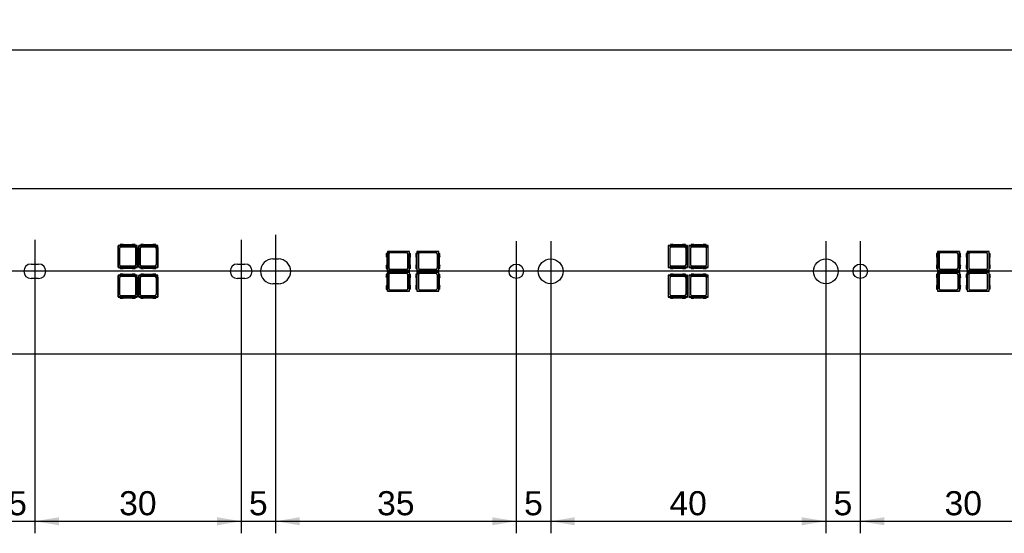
# Model space of a CAD drawing. Header units: millimetres. Extents: x 28 to 1171, y 11 to 403.
# Tile 6 of 19: x 314 to 457, y 184 to 258. Entities that reach past the tile are written whole.
import ezdxf
from ezdxf.enums import TextEntityAlignment as Align
from ezdxf.lldxf.tags import DXFTag

# ---------------------------------------------------------------- set-up
doc = ezdxf.new("R2010")
doc.units = ezdxf.units.MM
doc.layers.add('Default', color=7, linetype='Continuous')
doc.layers.add('LINLED_1120X24MM', color=7, linetype='Continuous')
doc.styles.add('SEACAD_Arial', font='arial.ttf')
tags = doc.linetypes.add('CENTER2', pattern=[28.575, 19.05, -3.175, 3.175, -3.175]).pattern_tags.tags
tags[10:11] = [DXFTag(74, 4), DXFTag(75, 0), DXFTag(340, '0'), DXFTag(46, 0.0), DXFTag(50, 0.0), DXFTag(44, 0.0), DXFTag(45, 0.0)]
tags[8:9] = [DXFTag(74, 4), DXFTag(75, 0), DXFTag(340, '0'), DXFTag(46, 0.0), DXFTag(50, 0.0), DXFTag(44, 0.0), DXFTag(45, 0.0)]
tags[6:7] = [DXFTag(74, 4), DXFTag(75, 0), DXFTag(340, '0'), DXFTag(46, 0.0), DXFTag(50, 0.0), DXFTag(44, 0.0), DXFTag(45, 0.0)]
tags[4:5] = [DXFTag(74, 4), DXFTag(75, 0), DXFTag(340, '0'), DXFTag(46, 0.0), DXFTag(50, 0.0), DXFTag(44, 0.0), DXFTag(45, 0.0)]
doc.dimstyles.new('ISO', dxfattribs={"dimtxt": 3.5, "dimasz": 3.5, "dimexe": 1.75, "dimexo": 0, "dimgap": 0.875, "dimtad": 1, "dimtxsty": 'SEACAD_Arial', "dimblk1": '_SE_FILLED', "dimblk2": '_SE_FILLED', "dimsah": 1, "dimcen": 1.75, "dimadec": 0, "dimazin": 0, "dimtfac": 0.5, "dimtdec": 3, "dimtmove": 0, "dimatfit": 3, "dimfxl": 1, "dimarcsym": 0})

# ---------------------------------------------------------------- blocks, each defined once
blk = doc.blocks.new('SEANNOT_GROUP2')
at = {"layer": 'Default', "color": 7, "linetype": 'CENTER2'}
blk.add_line((1154.08, 221.63), (28.08, 221.63), dxfattribs=at)
blk = doc.blocks.new('SEANNOT_GROUP10')
at = {"layer": 'Default', "color": 7, "linetype": 'CENTER2'}
blk.add_line((316.08, 226.18), (316.08, 217.08), dxfattribs=at)
blk = doc.blocks.new('SEANNOT_GROUP11')
at = {"layer": 'Default', "color": 7, "linetype": 'CENTER2'}
blk.add_line((346.08, 226.18), (346.08, 217.08), dxfattribs=at)
blk = doc.blocks.new('SEANNOT_GROUP12')
at = {"layer": 'Default', "color": 7, "linetype": 'CENTER2'}
blk.add_line((351.08, 226.93), (351.08, 216.33), dxfattribs=at)
blk = doc.blocks.new('SEANNOT_GROUP47')
at = {"layer": 'Default', "color": 7, "linetype": 'CENTER2'}
for p, q in [((436.08, 226), (436.08, 217.25)), ((440.45, 221.63), (431.7, 221.63))]:
    blk.add_line(p, q, dxfattribs=at)
blk = doc.blocks.new('SEANNOT_GROUP48')
at = {"layer": 'Default', "color": 7, "linetype": 'CENTER2'}
for p, q in [((431.08, 226), (431.08, 217.25)), ((435.45, 221.63), (426.7, 221.63))]:
    blk.add_line(p, q, dxfattribs=at)
blk = doc.blocks.new('SEANNOT_GROUP49')
at = {"layer": 'Default', "color": 7, "linetype": 'CENTER2'}
for p, q in [((391.08, 226), (391.08, 217.25)), ((395.45, 221.63), (386.7, 221.63))]:
    blk.add_line(p, q, dxfattribs=at)
blk = doc.blocks.new('SEANNOT_GROUP50')
at = {"layer": 'Default', "color": 7, "linetype": 'CENTER2'}
for p, q in [((386.08, 226), (386.08, 217.25)), ((390.45, 221.63), (381.7, 221.63))]:
    blk.add_line(p, q, dxfattribs=at)
blk = doc.blocks.new('SE1')
at = {"layer": 'LINLED_1120X24MM', "color": 7, "linetype": 'Continuous'}
for p, q in [((1144.08, 233.63), (38.08, 233.63)), ((328.49, 225.38), (328.18, 225.38)), ((328.18, 225.38), (328.21, 225.34)), ((328.18, 225.38), (328.18, 222.18)), ((328.21, 225.34), (330.63, 225.34)), ((328.21, 222.21), (328.21, 225.34)), ((328.4, 224.95), (328.4, 222.6)), ((328.9, 225.53), (328.49, 225.53)), ((328.49, 225.53), (328.49, 225.36)), ((330.67, 225.36), (328.49, 225.36)), ((330.55, 225.15), (328.6, 225.15)), ((330.12, 225.48), (329.04, 225.48)), ((330.67, 225.53), (330.25, 225.53)), ((330.63, 225.34), (330.67, 225.35)), ((330.63, 225.34), (330.94, 225.03)), ((330.67, 225.36), (330.67, 225.53)), ((330.98, 225.38), (330.67, 225.38)), ((330.95, 225.35), (330.67, 225.35)), ((330.67, 225.35), (330.95, 225.07)), ((330.75, 222.6), (330.75, 224.95)), ((330.95, 225.07), (330.94, 225.03)), ((330.94, 225.03), (330.94, 222.21)), ((330.95, 225.35), (330.98, 225.38)), ((330.95, 225.07), (330.95, 225.35)), ((330.98, 222.18), (330.98, 225.38)), ((331.49, 225.38), (331.18, 225.38)), ((331.18, 225.38), (331.21, 225.34)), ((331.18, 225.38), (331.18, 222.18)), ((331.21, 225.34), (333.63, 225.34)), ((331.21, 222.21), (331.21, 225.34)), ((331.4, 224.95), (331.4, 222.6)), ((331.9, 225.53), (331.49, 225.53)), ((331.49, 225.53), (331.49, 225.36)), ((333.67, 225.36), (331.49, 225.36)), ((333.55, 225.15), (331.6, 225.15)), ((333.12, 225.48), (332.04, 225.48)), ((333.67, 225.53), (333.25, 225.53)), ((333.63, 225.34), (333.67, 225.35)), ((333.63, 225.34), (333.94, 225.03)), ((333.67, 225.36), (333.67, 225.53)), ((333.98, 225.38), (333.67, 225.38)), ((333.95, 225.35), (333.67, 225.35)), ((333.67, 225.35), (333.95, 225.07)), ((333.75, 222.6), (333.75, 224.95)), ((333.95, 225.07), (333.94, 225.03)), ((333.94, 225.03), (333.94, 222.21)), ((333.95, 225.35), (333.98, 225.38)), ((333.95, 225.07), (333.95, 225.35)), ((333.98, 222.18), (333.98, 225.38)), ((408.49, 225.38), (408.18, 225.38)), ((408.18, 225.38), (408.21, 225.34)), ((408.18, 225.38), (408.18, 222.18)), ((408.21, 225.34), (410.63, 225.34)), ((408.21, 222.21), (408.21, 225.34)), ((408.4, 224.95), (408.4, 222.6)), ((408.9, 225.53), (408.49, 225.53)), ((408.49, 225.53), (408.49, 225.36)), ((410.67, 225.36), (408.49, 225.36)), ((410.55, 225.15), (408.6, 225.15)), ((410.12, 225.48), (409.04, 225.48)), ((410.67, 225.53), (410.25, 225.53)), ((410.63, 225.34), (410.67, 225.35)), ((410.63, 225.34), (410.94, 225.03)), ((410.67, 225.36), (410.67, 225.53)), ((410.98, 225.38), (410.67, 225.38)), ((410.95, 225.35), (410.67, 225.35)), ((410.67, 225.35), (410.95, 225.07)), ((410.75, 222.6), (410.75, 224.95)), ((410.95, 225.07), (410.94, 225.03)), ((410.94, 225.03), (410.94, 222.21)), ((410.95, 225.35), (410.98, 225.38)), ((410.95, 225.07), (410.95, 225.35)), ((410.98, 222.18), (410.98, 225.38)), ((411.49, 225.38), (411.18, 225.38)), ((411.18, 225.38), (411.21, 225.34)), ((411.18, 225.38), (411.18, 222.18)), ((411.21, 225.34), (413.63, 225.34)), ((411.21, 222.21), (411.21, 225.34)), ((411.4, 224.95), (411.4, 222.6)), ((411.9, 225.53), (411.49, 225.53)), ((411.49, 225.53), (411.49, 225.36)), ((413.67, 225.36), (411.49, 225.36)), ((413.55, 225.15), (411.6, 225.15)), ((413.12, 225.48), (412.04, 225.48)), ((413.67, 225.53), (413.25, 225.53)), ((413.63, 225.34), (413.67, 225.35)), ((413.63, 225.34), (413.94, 225.03)), ((413.67, 225.36), (413.67, 225.53)), ((413.98, 225.38), (413.67, 225.38)), ((413.95, 225.35), (413.67, 225.35)), ((413.67, 225.35), (413.95, 225.07)), ((413.75, 222.6), (413.75, 224.95)), ((413.95, 225.07), (413.94, 225.03)), ((413.94, 225.03), (413.94, 222.21)), ((413.95, 225.35), (413.98, 225.38)), ((413.95, 225.07), (413.95, 225.35)), ((413.98, 222.18), (413.98, 225.38)), ((350.68, 223.43), (351.48, 223.43)), ((367.34, 224.22), (367.18, 224.22)), ((367.18, 224.22), (367.18, 223.8)), ((367.23, 223.67), (367.23, 222.59)), ((370.53, 224.53), (367.33, 224.53)), ((367.35, 224.5), (367.33, 224.53)), ((367.33, 224.53), (367.33, 224.22)), ((367.34, 224.22), (367.34, 222.04)), ((367.63, 224.5), (367.35, 224.5)), ((367.35, 224.5), (367.35, 224.22)), ((367.35, 224.22), (367.63, 224.5)), ((367.36, 224.18), (367.35, 224.22)), ((367.36, 224.18), (367.68, 224.49)), ((367.36, 221.76), (367.36, 224.18)), ((367.55, 224.1), (367.55, 222.15)), ((367.63, 224.5), (367.68, 224.49)), ((367.68, 224.49), (370.49, 224.49)), ((370.1, 224.3), (367.75, 224.3)), ((370.3, 222.15), (370.3, 224.1)), ((370.49, 224.49), (370.53, 224.53)), ((370.49, 224.49), (370.49, 221.76)), ((370.51, 224.22), (370.68, 224.22)), ((370.51, 222.04), (370.51, 224.22)), ((370.53, 224.22), (370.53, 224.53)), ((370.63, 222.59), (370.63, 223.67)), ((370.68, 223.8), (370.68, 224.22)), ((371.64, 224.22), (371.48, 224.22)), ((371.48, 224.22), (371.48, 223.8)), ((371.53, 223.67), (371.53, 222.59)), ((374.83, 224.53), (371.63, 224.53)), ((371.65, 224.5), (371.63, 224.53)), ((371.63, 224.53), (371.63, 224.22)), ((371.64, 224.22), (371.64, 222.04)), ((371.93, 224.5), (371.65, 224.5)), ((371.65, 224.5), (371.65, 224.22)), ((371.65, 224.22), (371.93, 224.5)), ((371.66, 224.18), (371.65, 224.22)), ((371.66, 224.18), (371.98, 224.49)), ((371.66, 221.76), (371.66, 224.18)), ((371.85, 224.1), (371.85, 222.15)), ((371.93, 224.5), (371.98, 224.49)), ((371.98, 224.49), (374.79, 224.49)), ((374.4, 224.3), (372.05, 224.3)), ((374.6, 222.15), (374.6, 224.1)), ((374.79, 224.49), (374.83, 224.53)), ((374.79, 224.49), (374.79, 221.76)), ((374.81, 224.22), (374.98, 224.22)), ((374.81, 222.04), (374.81, 224.22)), ((374.83, 224.22), (374.83, 224.53)), ((374.93, 222.59), (374.93, 223.67)), ((374.98, 223.8), (374.98, 224.22)), ((447.34, 224.22), (447.18, 224.22)), ((447.18, 224.22), (447.18, 223.8)), ((447.23, 223.67), (447.23, 222.59)), ((450.53, 224.53), (447.33, 224.53)), ((447.35, 224.5), (447.33, 224.53)), ((447.33, 224.53), (447.33, 224.22)), ((447.34, 224.22), (447.34, 222.04)), ((447.63, 224.5), (447.35, 224.5)), ((447.35, 224.5), (447.35, 224.22)), ((447.35, 224.22), (447.63, 224.5)), ((447.36, 224.18), (447.35, 224.22)), ((447.36, 224.18), (447.68, 224.49)), ((447.36, 221.76), (447.36, 224.18)), ((447.55, 224.1), (447.55, 222.15)), ((447.63, 224.5), (447.68, 224.49)), ((447.68, 224.49), (450.49, 224.49)), ((450.1, 224.3), (447.75, 224.3)), ((450.3, 222.15), (450.3, 224.1)), ((450.49, 224.49), (450.53, 224.53)), ((450.49, 224.49), (450.49, 221.76)), ((450.51, 224.22), (450.68, 224.22)), ((450.51, 222.04), (450.51, 224.22)), ((450.53, 224.22), (450.53, 224.53)), ((450.63, 222.59), (450.63, 223.67)), ((450.68, 223.8), (450.68, 224.22)), ((451.64, 224.22), (451.48, 224.22)), ((451.48, 224.22), (451.48, 223.8)), ((451.53, 223.67), (451.53, 222.59)), ((454.83, 224.53), (451.63, 224.53)), ((451.65, 224.5), (451.63, 224.53)), ((451.63, 224.53), (451.63, 224.22)), ((451.64, 224.22), (451.64, 222.04)), ((451.93, 224.5), (451.65, 224.5)), ((451.65, 224.5), (451.65, 224.22)), ((451.65, 224.22), (451.93, 224.5)), ((451.66, 224.18), (451.65, 224.22)), ((451.66, 224.18), (451.98, 224.49)), ((451.66, 221.76), (451.66, 224.18)), ((451.85, 224.1), (451.85, 222.15)), ((451.93, 224.5), (451.98, 224.49)), ((451.98, 224.49), (454.79, 224.49)), ((454.4, 224.3), (452.05, 224.3)), ((454.6, 222.15), (454.6, 224.1)), ((454.79, 224.49), (454.83, 224.53)), ((454.79, 224.49), (454.79, 221.76)), ((454.81, 224.22), (454.98, 224.22)), ((454.81, 222.04), (454.81, 224.22)), ((454.83, 224.22), (454.83, 224.53)), ((454.93, 222.59), (454.93, 223.67)), ((454.98, 223.8), (454.98, 224.22)), ((315.53, 222.68), (316.63, 222.68)), ((328.21, 222.21), (328.18, 222.18)), ((328.18, 222.18), (328.49, 222.18)), ((330.94, 222.21), (328.21, 222.21)), ((328.49, 222.03), (328.49, 222.19)), ((328.49, 222.19), (330.67, 222.19)), ((328.49, 222.03), (328.9, 222.03)), ((328.6, 222.4), (330.55, 222.4)), ((329.04, 222.08), (330.12, 222.08)), ((330.25, 222.03), (330.67, 222.03)), ((330.67, 222.19), (330.67, 222.03)), ((330.67, 222.18), (330.98, 222.18)), ((330.94, 222.21), (330.98, 222.18)), ((331.21, 222.21), (331.18, 222.18)), ((331.18, 222.18), (331.49, 222.18)), ((333.94, 222.21), (331.21, 222.21)), ((331.49, 222.03), (331.49, 222.19)), ((331.49, 222.19), (333.67, 222.19)), ((331.49, 222.03), (331.9, 222.03)), ((331.6, 222.4), (333.55, 222.4)), ((332.04, 222.08), (333.12, 222.08)), ((333.25, 222.03), (333.67, 222.03)), ((333.67, 222.19), (333.67, 222.03)), ((333.67, 222.18), (333.98, 222.18)), ((333.94, 222.21), (333.98, 222.18)), ((345.53, 222.68), (346.63, 222.68)), ((367.18, 222.45), (367.18, 222.04)), ((367.18, 222.04), (367.34, 222.04)), ((367.33, 222.04), (367.33, 221.73)), ((367.75, 221.95), (370.1, 221.95)), ((370.68, 222.04), (370.51, 222.04)), ((370.53, 221.73), (370.53, 222.04)), ((370.68, 222.04), (370.68, 222.45)), ((371.48, 222.45), (371.48, 222.04)), ((371.48, 222.04), (371.64, 222.04)), ((371.63, 222.04), (371.63, 221.73)), ((372.05, 221.95), (374.4, 221.95)), ((374.98, 222.04), (374.81, 222.04)), ((374.83, 221.73), (374.83, 222.04)), ((374.98, 222.04), (374.98, 222.45)), ((408.21, 222.21), (408.18, 222.18)), ((408.18, 222.18), (408.49, 222.18)), ((410.94, 222.21), (408.21, 222.21)), ((408.49, 222.03), (408.49, 222.19)), ((408.49, 222.19), (410.67, 222.19)), ((408.49, 222.03), (408.9, 222.03)), ((408.6, 222.4), (410.55, 222.4)), ((409.04, 222.08), (410.12, 222.08)), ((410.25, 222.03), (410.67, 222.03)), ((410.67, 222.19), (410.67, 222.03)), ((410.67, 222.18), (410.98, 222.18)), ((410.94, 222.21), (410.98, 222.18)), ((411.21, 222.21), (411.18, 222.18)), ((411.18, 222.18), (411.49, 222.18)), ((413.94, 222.21), (411.21, 222.21)), ((411.49, 222.03), (411.49, 222.19)), ((411.49, 222.19), (413.67, 222.19)), ((411.49, 222.03), (411.9, 222.03)), ((411.6, 222.4), (413.55, 222.4)), ((412.04, 222.08), (413.12, 222.08)), ((413.25, 222.03), (413.67, 222.03)), ((413.67, 222.19), (413.67, 222.03)), ((413.67, 222.18), (413.98, 222.18)), ((413.94, 222.21), (413.98, 222.18)), ((447.18, 222.45), (447.18, 222.04)), ((447.18, 222.04), (447.34, 222.04)), ((447.33, 222.04), (447.33, 221.73)), ((447.75, 221.95), (450.1, 221.95)), ((450.68, 222.04), (450.51, 222.04)), ((450.53, 221.73), (450.53, 222.04)), ((450.68, 222.04), (450.68, 222.45)), ((451.48, 222.45), (451.48, 222.04)), ((451.48, 222.04), (451.64, 222.04)), ((451.63, 222.04), (451.63, 221.73)), ((452.05, 221.95), (454.4, 221.95)), ((454.98, 222.04), (454.81, 222.04)), ((454.83, 221.73), (454.83, 222.04)), ((454.98, 222.04), (454.98, 222.45)), ((316.63, 220.58), (315.53, 220.58)), ((328.49, 221.08), (328.18, 221.08)), ((328.18, 221.08), (328.21, 221.04)), ((328.18, 221.08), (328.18, 217.88)), ((328.21, 221.04), (330.63, 221.04)), ((328.21, 217.91), (328.21, 221.04)), ((328.4, 220.65), (328.4, 218.3)), ((328.9, 221.23), (328.49, 221.23)), ((328.49, 221.23), (328.49, 221.06)), ((330.67, 221.06), (328.49, 221.06)), ((330.55, 220.85), (328.6, 220.85)), ((330.12, 221.18), (329.04, 221.18)), ((330.67, 221.23), (330.25, 221.23)), ((330.63, 221.04), (330.67, 221.05)), ((330.63, 221.04), (330.94, 220.73)), ((330.67, 221.06), (330.67, 221.23)), ((330.98, 221.08), (330.67, 221.08)), ((330.95, 221.05), (330.67, 221.05)), ((330.67, 221.05), (330.95, 220.77)), ((330.75, 218.3), (330.75, 220.65)), ((330.95, 220.77), (330.94, 220.73)), ((330.94, 220.73), (330.94, 217.91)), ((330.95, 221.05), (330.98, 221.08)), ((330.95, 220.77), (330.95, 221.05)), ((330.98, 217.88), (330.98, 221.08)), ((331.49, 221.08), (331.18, 221.08)), ((331.18, 221.08), (331.21, 221.04)), ((331.18, 221.08), (331.18, 217.88)), ((331.21, 221.04), (333.63, 221.04)), ((331.21, 217.91), (331.21, 221.04)), ((331.4, 220.65), (331.4, 218.3)), ((331.9, 221.23), (331.49, 221.23)), ((331.49, 221.23), (331.49, 221.06)), ((333.67, 221.06), (331.49, 221.06)), ((333.55, 220.85), (331.6, 220.85)), ((333.12, 221.18), (332.04, 221.18)), ((333.67, 221.23), (333.25, 221.23)), ((333.63, 221.04), (333.67, 221.05)), ((333.63, 221.04), (333.94, 220.73)), ((333.67, 221.06), (333.67, 221.23)), ((333.98, 221.08), (333.67, 221.08)), ((333.95, 221.05), (333.67, 221.05)), ((333.67, 221.05), (333.95, 220.77)), ((333.75, 218.3), (333.75, 220.65)), ((333.95, 220.77), (333.94, 220.73)), ((333.94, 220.73), (333.94, 217.91)), ((333.95, 221.05), (333.98, 221.08)), ((333.95, 220.77), (333.95, 221.05)), ((333.98, 217.88), (333.98, 221.08)), ((346.63, 220.58), (345.53, 220.58)), ((367.34, 221.22), (367.18, 221.22)), ((367.18, 221.22), (367.18, 220.8)), ((367.23, 220.67), (367.23, 219.59)), ((367.33, 221.73), (367.36, 221.76)), ((367.33, 221.73), (370.53, 221.73)), ((370.53, 221.53), (367.33, 221.53)), ((367.35, 221.5), (367.33, 221.53)), ((367.33, 221.53), (367.33, 221.22)), ((367.34, 221.22), (367.34, 219.04)), ((367.63, 221.5), (367.35, 221.5)), ((367.35, 221.5), (367.35, 221.22)), ((367.35, 221.22), (367.63, 221.5)), ((367.36, 221.18), (367.35, 221.22)), ((370.49, 221.76), (367.36, 221.76)), ((367.36, 221.18), (367.68, 221.49)), ((367.36, 218.76), (367.36, 221.18)), ((367.55, 221.1), (367.55, 219.15)), ((367.63, 221.5), (367.68, 221.49)), ((367.68, 221.49), (370.49, 221.49)), ((370.1, 221.3), (367.75, 221.3)), ((370.3, 219.15), (370.3, 221.1)), ((370.49, 221.76), (370.53, 221.73)), ((370.49, 221.49), (370.53, 221.53)), ((370.49, 221.49), (370.49, 218.76)), ((370.51, 221.22), (370.68, 221.22)), ((370.51, 219.04), (370.51, 221.22)), ((370.53, 221.22), (370.53, 221.53)), ((370.63, 219.59), (370.63, 220.67)), ((370.68, 220.8), (370.68, 221.22)), ((371.64, 221.22), (371.48, 221.22)), ((371.48, 221.22), (371.48, 220.8)), ((371.53, 220.67), (371.53, 219.59)), ((371.63, 221.73), (371.66, 221.76)), ((371.63, 221.73), (374.83, 221.73)), ((374.83, 221.53), (371.63, 221.53)), ((371.65, 221.5), (371.63, 221.53)), ((371.63, 221.53), (371.63, 221.22)), ((371.64, 221.22), (371.64, 219.04)), ((371.93, 221.5), (371.65, 221.5)), ((371.65, 221.5), (371.65, 221.22)), ((371.65, 221.22), (371.93, 221.5)), ((371.66, 221.18), (371.65, 221.22)), ((374.79, 221.76), (371.66, 221.76)), ((371.66, 221.18), (371.98, 221.49)), ((371.66, 218.76), (371.66, 221.18)), ((371.85, 221.1), (371.85, 219.15)), ((371.93, 221.5), (371.98, 221.49)), ((371.98, 221.49), (374.79, 221.49)), ((374.4, 221.3), (372.05, 221.3)), ((374.6, 219.15), (374.6, 221.1)), ((374.79, 221.76), (374.83, 221.73)), ((374.79, 221.49), (374.83, 221.53)), ((374.79, 221.49), (374.79, 218.76)), ((374.81, 221.22), (374.98, 221.22)), ((374.81, 219.04), (374.81, 221.22)), ((374.83, 221.22), (374.83, 221.53)), ((374.93, 219.59), (374.93, 220.67)), ((374.98, 220.8), (374.98, 221.22)), ((408.49, 221.08), (408.18, 221.08)), ((408.18, 221.08), (408.21, 221.04)), ((408.18, 221.08), (408.18, 217.88)), ((408.21, 221.04), (410.63, 221.04)), ((408.21, 217.91), (408.21, 221.04)), ((408.4, 220.65), (408.4, 218.3)), ((408.9, 221.23), (408.49, 221.23)), ((408.49, 221.23), (408.49, 221.06)), ((410.67, 221.06), (408.49, 221.06)), ((410.55, 220.85), (408.6, 220.85)), ((410.12, 221.18), (409.04, 221.18)), ((410.67, 221.23), (410.25, 221.23)), ((410.63, 221.04), (410.67, 221.05)), ((410.63, 221.04), (410.94, 220.73)), ((410.67, 221.06), (410.67, 221.23)), ((410.98, 221.08), (410.67, 221.08)), ((410.95, 221.05), (410.67, 221.05)), ((410.67, 221.05), (410.95, 220.77)), ((410.75, 218.3), (410.75, 220.65)), ((410.95, 220.77), (410.94, 220.73)), ((410.94, 220.73), (410.94, 217.91)), ((410.95, 221.05), (410.98, 221.08)), ((410.95, 220.77), (410.95, 221.05)), ((410.98, 217.88), (410.98, 221.08)), ((411.49, 221.08), (411.18, 221.08)), ((411.18, 221.08), (411.21, 221.04)), ((411.18, 221.08), (411.18, 217.88)), ((411.21, 221.04), (413.63, 221.04)), ((411.21, 217.91), (411.21, 221.04)), ((411.4, 220.65), (411.4, 218.3)), ((411.9, 221.23), (411.49, 221.23)), ((411.49, 221.23), (411.49, 221.06)), ((413.67, 221.06), (411.49, 221.06)), ((413.55, 220.85), (411.6, 220.85)), ((413.12, 221.18), (412.04, 221.18)), ((413.67, 221.23), (413.25, 221.23)), ((413.63, 221.04), (413.67, 221.05)), ((413.63, 221.04), (413.94, 220.73)), ((413.67, 221.06), (413.67, 221.23)), ((413.98, 221.08), (413.67, 221.08)), ((413.95, 221.05), (413.67, 221.05)), ((413.67, 221.05), (413.95, 220.77)), ((413.75, 218.3), (413.75, 220.65)), ((413.95, 220.77), (413.94, 220.73)), ((413.94, 220.73), (413.94, 217.91)), ((413.95, 221.05), (413.98, 221.08)), ((413.95, 220.77), (413.95, 221.05)), ((413.98, 217.88), (413.98, 221.08)), ((447.34, 221.22), (447.18, 221.22)), ((447.18, 221.22), (447.18, 220.8)), ((447.23, 220.67), (447.23, 219.59)), ((447.33, 221.73), (447.36, 221.76)), ((447.33, 221.73), (450.53, 221.73)), ((450.53, 221.53), (447.33, 221.53)), ((447.35, 221.5), (447.33, 221.53)), ((447.33, 221.53), (447.33, 221.22)), ((447.34, 221.22), (447.34, 219.04)), ((447.63, 221.5), (447.35, 221.5)), ((447.35, 221.5), (447.35, 221.22)), ((447.35, 221.22), (447.63, 221.5)), ((447.36, 221.18), (447.35, 221.22)), ((450.49, 221.76), (447.36, 221.76)), ((447.36, 221.18), (447.68, 221.49)), ((447.36, 218.76), (447.36, 221.18)), ((447.55, 221.1), (447.55, 219.15)), ((447.63, 221.5), (447.68, 221.49)), ((447.68, 221.49), (450.49, 221.49)), ((450.1, 221.3), (447.75, 221.3)), ((450.3, 219.15), (450.3, 221.1)), ((450.49, 221.76), (450.53, 221.73)), ((450.49, 221.49), (450.53, 221.53)), ((450.49, 221.49), (450.49, 218.76)), ((450.51, 221.22), (450.68, 221.22)), ((450.51, 219.04), (450.51, 221.22)), ((450.53, 221.22), (450.53, 221.53)), ((450.63, 219.59), (450.63, 220.67)), ((450.68, 220.8), (450.68, 221.22)), ((451.64, 221.22), (451.48, 221.22)), ((451.48, 221.22), (451.48, 220.8)), ((451.53, 220.67), (451.53, 219.59)), ((451.63, 221.73), (451.66, 221.76)), ((451.63, 221.73), (454.83, 221.73)), ((454.83, 221.53), (451.63, 221.53)), ((451.65, 221.5), (451.63, 221.53)), ((451.63, 221.53), (451.63, 221.22)), ((451.64, 221.22), (451.64, 219.04)), ((451.93, 221.5), (451.65, 221.5)), ((451.65, 221.5), (451.65, 221.22)), ((451.65, 221.22), (451.93, 221.5)), ((451.66, 221.18), (451.65, 221.22)), ((454.79, 221.76), (451.66, 221.76)), ((451.66, 221.18), (451.98, 221.49)), ((451.66, 218.76), (451.66, 221.18)), ((451.85, 221.1), (451.85, 219.15)), ((451.93, 221.5), (451.98, 221.49)), ((451.98, 221.49), (454.79, 221.49)), ((454.4, 221.3), (452.05, 221.3)), ((454.6, 219.15), (454.6, 221.1)), ((454.79, 221.76), (454.83, 221.73)), ((454.79, 221.49), (454.83, 221.53)), ((454.79, 221.49), (454.79, 218.76)), ((454.81, 221.22), (454.98, 221.22)), ((454.81, 219.04), (454.81, 221.22)), ((454.83, 221.22), (454.83, 221.53)), ((454.93, 219.59), (454.93, 220.67)), ((454.98, 220.8), (454.98, 221.22)), ((351.48, 219.83), (350.68, 219.83)), ((367.18, 219.45), (367.18, 219.04)), ((367.18, 219.04), (367.34, 219.04)), ((367.33, 219.04), (367.33, 218.73)), ((370.68, 219.04), (370.51, 219.04)), ((370.53, 218.73), (370.53, 219.04)), ((370.68, 219.04), (370.68, 219.45)), ((371.48, 219.45), (371.48, 219.04)), ((371.48, 219.04), (371.64, 219.04)), ((371.63, 219.04), (371.63, 218.73)), ((374.98, 219.04), (374.81, 219.04)), ((374.83, 218.73), (374.83, 219.04)), ((374.98, 219.04), (374.98, 219.45)), ((447.18, 219.45), (447.18, 219.04)), ((447.18, 219.04), (447.34, 219.04)), ((447.33, 219.04), (447.33, 218.73)), ((450.68, 219.04), (450.51, 219.04)), ((450.53, 218.73), (450.53, 219.04)), ((450.68, 219.04), (450.68, 219.45)), ((451.48, 219.45), (451.48, 219.04)), ((451.48, 219.04), (451.64, 219.04)), ((451.63, 219.04), (451.63, 218.73)), ((454.98, 219.04), (454.81, 219.04)), ((454.83, 218.73), (454.83, 219.04)), ((454.98, 219.04), (454.98, 219.45)), ((328.21, 217.91), (328.18, 217.88)), ((328.18, 217.88), (328.49, 217.88)), ((330.94, 217.91), (328.21, 217.91)), ((328.49, 217.73), (328.49, 217.89)), ((328.49, 217.89), (330.67, 217.89)), ((328.49, 217.73), (328.9, 217.73)), ((328.6, 218.1), (330.55, 218.1)), ((329.04, 217.78), (330.12, 217.78)), ((330.25, 217.73), (330.67, 217.73)), ((330.67, 217.89), (330.67, 217.73)), ((330.67, 217.88), (330.98, 217.88)), ((330.94, 217.91), (330.98, 217.88)), ((331.21, 217.91), (331.18, 217.88)), ((331.18, 217.88), (331.49, 217.88)), ((333.94, 217.91), (331.21, 217.91)), ((331.49, 217.73), (331.49, 217.89)), ((331.49, 217.89), (333.67, 217.89)), ((331.49, 217.73), (331.9, 217.73)), ((331.6, 218.1), (333.55, 218.1)), ((332.04, 217.78), (333.12, 217.78)), ((333.25, 217.73), (333.67, 217.73)), ((333.67, 217.89), (333.67, 217.73)), ((333.67, 217.88), (333.98, 217.88)), ((333.94, 217.91), (333.98, 217.88)), ((367.33, 218.73), (367.36, 218.76)), ((367.33, 218.73), (370.53, 218.73)), ((370.49, 218.76), (367.36, 218.76)), ((367.75, 218.95), (370.1, 218.95)), ((370.49, 218.76), (370.53, 218.73)), ((371.63, 218.73), (371.66, 218.76)), ((371.63, 218.73), (374.83, 218.73)), ((374.79, 218.76), (371.66, 218.76)), ((372.05, 218.95), (374.4, 218.95)), ((374.79, 218.76), (374.83, 218.73)), ((408.21, 217.91), (408.18, 217.88)), ((408.18, 217.88), (408.49, 217.88)), ((410.94, 217.91), (408.21, 217.91)), ((408.49, 217.73), (408.49, 217.89)), ((408.49, 217.89), (410.67, 217.89)), ((408.49, 217.73), (408.9, 217.73)), ((408.6, 218.1), (410.55, 218.1)), ((409.04, 217.78), (410.12, 217.78)), ((410.25, 217.73), (410.67, 217.73)), ((410.67, 217.89), (410.67, 217.73)), ((410.67, 217.88), (410.98, 217.88)), ((410.94, 217.91), (410.98, 217.88)), ((411.21, 217.91), (411.18, 217.88)), ((411.18, 217.88), (411.49, 217.88)), ((413.94, 217.91), (411.21, 217.91)), ((411.49, 217.73), (411.49, 217.89)), ((411.49, 217.89), (413.67, 217.89)), ((411.49, 217.73), (411.9, 217.73)), ((411.6, 218.1), (413.55, 218.1)), ((412.04, 217.78), (413.12, 217.78)), ((413.25, 217.73), (413.67, 217.73)), ((413.67, 217.89), (413.67, 217.73)), ((413.67, 217.88), (413.98, 217.88)), ((413.94, 217.91), (413.98, 217.88)), ((447.33, 218.73), (447.36, 218.76)), ((447.33, 218.73), (450.53, 218.73)), ((450.49, 218.76), (447.36, 218.76)), ((447.75, 218.95), (450.1, 218.95)), ((450.49, 218.76), (450.53, 218.73)), ((451.63, 218.73), (451.66, 218.76)), ((451.63, 218.73), (454.83, 218.73)), ((454.79, 218.76), (451.66, 218.76)), ((452.05, 218.95), (454.4, 218.95)), ((454.79, 218.76), (454.83, 218.73)), ((38.08, 209.63), (1144.08, 209.63))]:
    blk.add_line(p, q, dxfattribs=at)
for centre, radius in [((391.08, 221.63), 1.8), ((431.08, 221.63), 1.8), ((386.08, 221.63), 1.05), ((436.08, 221.63), 1.05)]:
    blk.add_circle(centre, radius, dxfattribs=at)
for centre, radius, start, end in [((328.6, 224.95), 0.2, 90, 180), ((329.04, 225.68), 0.2, 228.5904, 270), ((330.12, 225.68), 0.2, 270, 311.4096), ((330.55, 224.95), 0.2, 0, 90), ((331.6, 224.95), 0.2, 90, 180), ((332.04, 225.68), 0.2, 228.5904, 270), ((333.12, 225.68), 0.2, 270, 311.4096), ((333.55, 224.95), 0.2, 0, 90), ((408.6, 224.95), 0.2, 90, 180), ((409.04, 225.68), 0.2, 228.5904, 270), ((410.12, 225.68), 0.2, 270, 311.4096), ((410.55, 224.95), 0.2, 0, 90), ((411.6, 224.95), 0.2, 90, 180), ((412.04, 225.68), 0.2, 228.5904, 270), ((413.12, 225.68), 0.2, 270, 311.4096), ((413.55, 224.95), 0.2, 0, 90), ((350.68, 221.63), 1.8, 90, 270), ((351.48, 221.63), 1.8, 270, 90), ((367.03, 223.67), 0.2, 0, 41.4096), ((367.75, 224.1), 0.2, 90, 180), ((370.1, 224.1), 0.2, 0, 90), ((370.83, 223.67), 0.2, 138.5904, 180), ((371.33, 223.67), 0.2, 0, 41.4096), ((372.05, 224.1), 0.2, 90, 180), ((374.4, 224.1), 0.2, 0, 90), ((375.13, 223.67), 0.2, 138.5904, 180), ((447.03, 223.67), 0.2, 0, 41.4096), ((447.75, 224.1), 0.2, 90, 180), ((450.1, 224.1), 0.2, 0, 90), ((450.83, 223.67), 0.2, 138.5904, 180), ((451.33, 223.67), 0.2, 0, 41.4096), ((452.05, 224.1), 0.2, 90, 180), ((454.4, 224.1), 0.2, 0, 90), ((455.13, 223.67), 0.2, 138.5904, 180), ((315.53, 221.63), 1.05, 90, 270), ((316.63, 221.63), 1.05, 270, 90), ((328.6, 222.6), 0.2, 180, 270), ((329.04, 221.88), 0.2, 90, 131.4096), ((330.12, 221.88), 0.2, 48.5904, 90), ((330.55, 222.6), 0.2, 270, 0), ((331.6, 222.6), 0.2, 180, 270), ((332.04, 221.88), 0.2, 90, 131.4096), ((333.12, 221.88), 0.2, 48.5904, 90), ((333.55, 222.6), 0.2, 270, 0), ((345.53, 221.63), 1.05, 90, 270), ((346.63, 221.63), 1.05, 270, 90), ((367.03, 222.59), 0.2, 318.5904, 0), ((367.75, 222.15), 0.2, 180, 270), ((370.1, 222.15), 0.2, 270, 0), ((370.83, 222.59), 0.2, 180, 221.4096), ((371.33, 222.59), 0.2, 318.5904, 0), ((372.05, 222.15), 0.2, 180, 270), ((374.4, 222.15), 0.2, 270, 0), ((375.13, 222.59), 0.2, 180, 221.4096), ((408.6, 222.6), 0.2, 180, 270), ((409.04, 221.88), 0.2, 90, 131.4096), ((410.12, 221.88), 0.2, 48.5904, 90), ((410.55, 222.6), 0.2, 270, 0), ((411.6, 222.6), 0.2, 180, 270), ((412.04, 221.88), 0.2, 90, 131.4096), ((413.12, 221.88), 0.2, 48.5904, 90), ((413.55, 222.6), 0.2, 270, 0), ((447.03, 222.59), 0.2, 318.5904, 0), ((447.75, 222.15), 0.2, 180, 270), ((450.1, 222.15), 0.2, 270, 0), ((450.83, 222.59), 0.2, 180, 221.4096), ((451.33, 222.59), 0.2, 318.5904, 0), ((452.05, 222.15), 0.2, 180, 270), ((454.4, 222.15), 0.2, 270, 0), ((455.13, 222.59), 0.2, 180, 221.4096), ((328.6, 220.65), 0.2, 90, 180), ((329.04, 221.38), 0.2, 228.5904, 270), ((330.12, 221.38), 0.2, 270, 311.4096), ((330.55, 220.65), 0.2, 0, 90), ((331.6, 220.65), 0.2, 90, 180), ((332.04, 221.38), 0.2, 228.5904, 270), ((333.12, 221.38), 0.2, 270, 311.4096), ((333.55, 220.65), 0.2, 0, 90), ((367.03, 220.67), 0.2, 0, 41.4096), ((367.75, 221.1), 0.2, 90, 180), ((370.1, 221.1), 0.2, 0, 90), ((370.83, 220.67), 0.2, 138.5904, 180), ((371.33, 220.67), 0.2, 0, 41.4096), ((372.05, 221.1), 0.2, 90, 180), ((374.4, 221.1), 0.2, 0, 90), ((375.13, 220.67), 0.2, 138.5904, 180), ((408.6, 220.65), 0.2, 90, 180), ((409.04, 221.38), 0.2, 228.5904, 270), ((410.12, 221.38), 0.2, 270, 311.4096), ((410.55, 220.65), 0.2, 0, 90), ((411.6, 220.65), 0.2, 90, 180), ((412.04, 221.38), 0.2, 228.5904, 270), ((413.12, 221.38), 0.2, 270, 311.4096), ((413.55, 220.65), 0.2, 0, 90), ((447.03, 220.67), 0.2, 0, 41.4096), ((447.75, 221.1), 0.2, 90, 180), ((450.1, 221.1), 0.2, 0, 90), ((450.83, 220.67), 0.2, 138.5904, 180), ((451.33, 220.67), 0.2, 0, 41.4096), ((452.05, 221.1), 0.2, 90, 180), ((454.4, 221.1), 0.2, 0, 90), ((455.13, 220.67), 0.2, 138.5904, 180), ((367.03, 219.59), 0.2, 318.5904, 0), ((367.75, 219.15), 0.2, 180, 270), ((370.1, 219.15), 0.2, 270, 0), ((370.83, 219.59), 0.2, 180, 221.4096), ((371.33, 219.59), 0.2, 318.5904, 0), ((372.05, 219.15), 0.2, 180, 270), ((374.4, 219.15), 0.2, 270, 0), ((375.13, 219.59), 0.2, 180, 221.4096), ((447.03, 219.59), 0.2, 318.5904, 0), ((447.75, 219.15), 0.2, 180, 270), ((450.1, 219.15), 0.2, 270, 0), ((450.83, 219.59), 0.2, 180, 221.4096), ((451.33, 219.59), 0.2, 318.5904, 0), ((452.05, 219.15), 0.2, 180, 270), ((454.4, 219.15), 0.2, 270, 0), ((455.13, 219.59), 0.2, 180, 221.4096), ((328.6, 218.3), 0.2, 180, 270), ((329.04, 217.58), 0.2, 90, 131.4096), ((330.12, 217.58), 0.2, 48.5904, 90), ((330.55, 218.3), 0.2, 270, 0), ((331.6, 218.3), 0.2, 180, 270), ((332.04, 217.58), 0.2, 90, 131.4096), ((333.12, 217.58), 0.2, 48.5904, 90), ((333.55, 218.3), 0.2, 270, 0), ((408.6, 218.3), 0.2, 180, 270), ((409.04, 217.58), 0.2, 90, 131.4096), ((410.12, 217.58), 0.2, 48.5904, 90), ((410.55, 218.3), 0.2, 270, 0), ((411.6, 218.3), 0.2, 180, 270), ((412.04, 217.58), 0.2, 90, 131.4096), ((413.12, 217.58), 0.2, 48.5904, 90), ((413.55, 218.3), 0.2, 270, 0)]:
    blk.add_arc(centre, radius, start, end, dxfattribs=at)
blk = doc.blocks.new('DMBLK332')
at = {"layer": 'Default', "linetype": 'Continuous'}
for points in [[(307.58, 184.71), (311.08, 185.3), (307.58, 185.88)], [(319.58, 184.71), (319.58, 185.88), (316.08, 185.3)]]:
    blk.add_hatch(color=7, dxfattribs=at).paths.add_polyline_path(points)
at = {"layer": 'Default', "color": 7, "linetype": 'Continuous'}
for p, q in [((311.08, 216.33), (311.08, 183.55)), ((316.08, 217.08), (316.08, 183.55)), ((304.08, 185.3), (323.08, 185.3))]:
    blk.add_line(p, q, dxfattribs=at)
at = {"layer": 'Default', "color": 7, "linetype": 'Continuous', "style": 'SEACAD_Arial'}
blk.add_text('5', height=3.5, dxfattribs=at).set_placement((312.21, 189.67), align=Align.TOP_LEFT)
blk = doc.blocks.new('_SE_FILLED')
at = {"color": 0}
blk.add_line((0, 0), (-1, 0), dxfattribs=at)
blk.add_solid([(0, 0), (-1, -0.1665), (-1, 0.1665), (0, 0)], dxfattribs=at)
blk = doc.blocks.new('DMBLK333')
at = {"layer": 'Default', "linetype": 'Continuous'}
for points in [[(319.58, 184.71), (319.58, 185.88), (316.08, 185.3)], [(342.58, 184.71), (346.08, 185.3), (342.58, 185.88)]]:
    blk.add_hatch(color=7, dxfattribs=at).paths.add_polyline_path(points)
at = {"layer": 'Default', "color": 7, "linetype": 'Continuous'}
for p, q in [((316.08, 217.08), (316.08, 183.55)), ((346.08, 217.08), (346.08, 183.55)), ((316.08, 185.3), (346.08, 185.3))]:
    blk.add_line(p, q, dxfattribs=at)
at = {"layer": 'Default', "color": 7, "linetype": 'Continuous', "style": 'SEACAD_Arial'}
blk.add_text('30', height=3.5, dxfattribs=at).set_placement((328.34, 189.67), align=Align.TOP_LEFT)
blk = doc.blocks.new('DMBLK334')
at = {"layer": 'Default', "linetype": 'Continuous'}
for points in [[(342.58, 184.71), (346.08, 185.3), (342.58, 185.88)], [(354.58, 184.71), (354.58, 185.88), (351.08, 185.3)]]:
    blk.add_hatch(color=7, dxfattribs=at).paths.add_polyline_path(points)
at = {"layer": 'Default', "color": 7, "linetype": 'Continuous'}
for p, q in [((346.08, 217.08), (346.08, 183.55)), ((351.08, 216.33), (351.08, 183.55)), ((339.08, 185.3), (358.08, 185.3))]:
    blk.add_line(p, q, dxfattribs=at)
at = {"layer": 'Default', "color": 7, "linetype": 'Continuous', "style": 'SEACAD_Arial'}
blk.add_text('5', height=3.5, dxfattribs=at).set_placement((347.21, 189.67), align=Align.TOP_LEFT)
blk = doc.blocks.new('DMBLK335')
at = {"layer": 'Default', "linetype": 'Continuous'}
for points in [[(354.58, 184.71), (354.58, 185.88), (351.08, 185.3)], [(382.58, 184.71), (386.08, 185.3), (382.58, 185.88)]]:
    blk.add_hatch(color=7, dxfattribs=at).paths.add_polyline_path(points)
at = {"layer": 'Default', "color": 7, "linetype": 'Continuous'}
for p, q in [((351.08, 216.33), (351.08, 183.55)), ((386.08, 217.25), (386.08, 183.55)), ((351.08, 185.3), (386.08, 185.3))]:
    blk.add_line(p, q, dxfattribs=at)
at = {"layer": 'Default', "color": 7, "linetype": 'Continuous', "style": 'SEACAD_Arial'}
blk.add_text('35', height=3.5, dxfattribs=at).set_placement((365.84, 189.67), align=Align.TOP_LEFT)
blk = doc.blocks.new('DMBLK336')
at = {"layer": 'Default', "linetype": 'Continuous'}
for points in [[(382.58, 184.71), (386.08, 185.3), (382.58, 185.88)], [(394.58, 184.71), (394.58, 185.88), (391.08, 185.3)]]:
    blk.add_hatch(color=7, dxfattribs=at).paths.add_polyline_path(points)
at = {"layer": 'Default', "color": 7, "linetype": 'Continuous'}
for p, q in [((386.08, 217.25), (386.08, 183.55)), ((391.08, 217.25), (391.08, 183.55)), ((379.08, 185.3), (398.08, 185.3))]:
    blk.add_line(p, q, dxfattribs=at)
at = {"layer": 'Default', "color": 7, "linetype": 'Continuous', "style": 'SEACAD_Arial'}
blk.add_text('5', height=3.5, dxfattribs=at).set_placement((387.21, 189.67), align=Align.TOP_LEFT)
blk = doc.blocks.new('DMBLK337')
at = {"layer": 'Default', "linetype": 'Continuous'}
for points in [[(394.58, 184.71), (394.58, 185.88), (391.08, 185.3)], [(427.58, 184.71), (431.08, 185.3), (427.58, 185.88)]]:
    blk.add_hatch(color=7, dxfattribs=at).paths.add_polyline_path(points)
at = {"layer": 'Default', "color": 7, "linetype": 'Continuous'}
for p, q in [((391.08, 217.25), (391.08, 183.55)), ((431.08, 217.25), (431.08, 183.55)), ((391.08, 185.3), (431.08, 185.3))]:
    blk.add_line(p, q, dxfattribs=at)
at = {"layer": 'Default', "color": 7, "linetype": 'Continuous', "style": 'SEACAD_Arial'}
blk.add_text('40', height=3.5, dxfattribs=at).set_placement((408.34, 189.67), align=Align.TOP_LEFT)
blk = doc.blocks.new('DMBLK338')
at = {"layer": 'Default', "linetype": 'Continuous'}
for points in [[(427.58, 184.71), (431.08, 185.3), (427.58, 185.88)], [(439.58, 184.71), (439.58, 185.88), (436.08, 185.3)]]:
    blk.add_hatch(color=7, dxfattribs=at).paths.add_polyline_path(points)
at = {"layer": 'Default', "color": 7, "linetype": 'Continuous'}
for p, q in [((431.08, 217.25), (431.08, 183.55)), ((436.08, 217.25), (436.08, 183.55)), ((424.08, 185.3), (443.08, 185.3))]:
    blk.add_line(p, q, dxfattribs=at)
at = {"layer": 'Default', "color": 7, "linetype": 'Continuous', "style": 'SEACAD_Arial'}
blk.add_text('5', height=3.5, dxfattribs=at).set_placement((432.21, 189.67), align=Align.TOP_LEFT)
blk = doc.blocks.new('DMBLK339')
at = {"layer": 'Default', "linetype": 'Continuous'}
for points in [[(439.58, 184.71), (439.58, 185.88), (436.08, 185.3)], [(462.58, 184.71), (466.08, 185.3), (462.58, 185.88)]]:
    blk.add_hatch(color=7, dxfattribs=at).paths.add_polyline_path(points)
at = {"layer": 'Default', "color": 7, "linetype": 'Continuous'}
for p, q in [((436.08, 217.25), (436.08, 183.55)), ((466.08, 217.25), (466.08, 183.55)), ((436.08, 185.3), (466.08, 185.3))]:
    blk.add_line(p, q, dxfattribs=at)
at = {"layer": 'Default', "color": 7, "linetype": 'Continuous', "style": 'SEACAD_Arial'}
blk.add_text('30', height=3.5, dxfattribs=at).set_placement((448.34, 189.67), align=Align.TOP_LEFT)
blk = doc.blocks.new('DMBLK370')
at = {"layer": 'Default', "linetype": 'Continuous'}
for points in [[(35.08, 254.35), (31.58, 253.76), (35.08, 253.18)], [(1147.08, 254.35), (1147.08, 253.18), (1150.58, 253.76)]]:
    blk.add_hatch(color=7, dxfattribs=at).paths.add_polyline_path(points)
at = {"layer": 'Default', "color": 7, "linetype": 'Continuous'}
for p, q in [((31.58, 227.13), (31.58, 255.51)), ((1150.58, 227.13), (1150.58, 255.51)), ((1150.58, 253.76), (31.58, 253.76))]:
    blk.add_line(p, q, dxfattribs=at)
at = {"layer": 'Default', "color": 7, "linetype": 'Continuous', "style": 'SEACAD_Arial'}
blk.add_text('1119', height=3.5, dxfattribs=at).set_placement((585.6, 258.14), align=Align.TOP_LEFT)

msp = doc.modelspace()

# ---------------------------------------------------------------- block references
at = {"layer": 'Default'}
for name in ['SE1', 'SEANNOT_GROUP12', 'SEANNOT_GROUP10', 'SEANNOT_GROUP11', 'SEANNOT_GROUP50', 'SEANNOT_GROUP49', 'SEANNOT_GROUP48', 'SEANNOT_GROUP47', 'SEANNOT_GROUP2']:
    msp.add_blockref(name, (0, 0), dxfattribs=at)

# ---------------------------------------------------------------- dimensions: what is measured, and where the dimension line sits
at = {"layer": 'Default', "color": 7, "linetype": 'Continuous'}
for base, p1, p2, picture, middle in [((31.577, 253.764), (1150.577, 216.127), (31.577, 227.126), 'DMBLK370', (591.077, 253.764)), ((386.077, 185.296), (351.077, 216.326), (386.077, 221.626), 'DMBLK335', (368.577, 185.296)), ((316.077, 185.296), (311.077, 216.326), (316.077, 217.076), 'DMBLK332', (313.577, 185.296)), ((351.077, 185.296), (346.077, 217.076), (351.077, 216.326), 'DMBLK334', (348.577, 185.296))]:
    dim = msp.add_linear_dim(base=base, p1=p1, p2=p2, text='\\A1;<>', dimstyle='ISO', dxfattribs=at)
    dim.commit()
    dim.dimension.update_dxf_attribs({"geometry": picture, "text_midpoint": middle, "dimtype": 160})
for base, p1, p2, picture, middle in [((386.077, 185.296), (386.077, 221.626), (391.077, 221.626), 'DMBLK336', (388.577, 185.296)), ((391.077, 185.296), (391.077, 221.626), (431.077, 221.626), 'DMBLK337', (411.077, 185.296)), ((431.077, 185.296), (431.077, 221.626), (436.077, 221.626), 'DMBLK338', (433.577, 185.296)), ((436.077, 185.296), (436.077, 221.626), (466.077, 221.626), 'DMBLK339', (451.077, 185.296)), ((316.077, 185.296), (316.077, 217.076), (346.077, 217.076), 'DMBLK333', (331.077, 185.296))]:
    dim = msp.add_linear_dim(base=base, p1=p1, p2=p2, angle=0, text='\\A1;<>', dimstyle='ISO', dxfattribs=at)
    dim.commit()
    dim.dimension.update_dxf_attribs({"geometry": picture, "text_midpoint": middle, "dimtype": 161})

doc.saveas('drawing.dxf')
